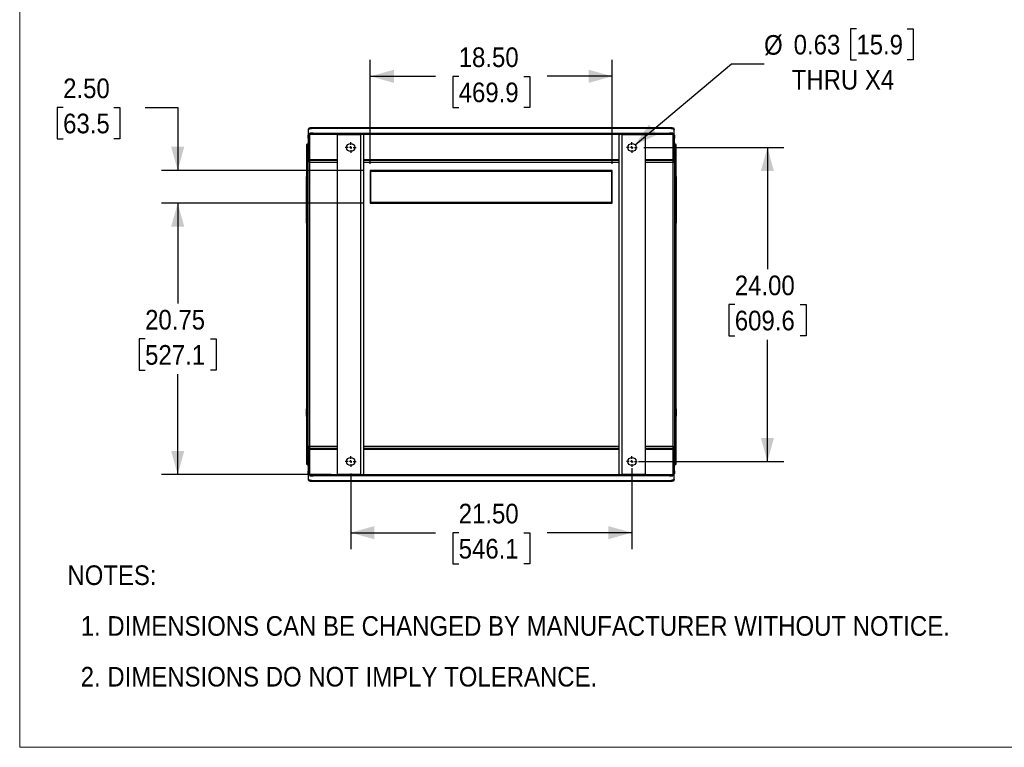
# Model space of a CAD drawing. Header units: inches. Extents: x 0 to 170, y 0 to 110.
# Tile 1 of 5: x 0 to 75, y 0 to 56. Entities that reach past the tile are written whole.
import ezdxf

# ---------------------------------------------------------------- set-up
doc = ezdxf.new("R2010")
doc.units = ezdxf.units.IN
doc.header["$LTSCALE"] = 10
doc.header["$MEASUREMENT"] = 0
doc.linetypes.add('SLD-Center', pattern=[0.75, 0.6, -0.05, 0.05, -0.05])
doc.linetypes.add('SLD-Solid', pattern=[0])
doc.layers.add('CENTER', color=40, linetype='SLD-Center')
doc.layers.add('SLD-DEFPOINTS', color=7, linetype='Continuous')
doc.layers.add('DIMENSIONS', color=140, linetype='SLD-Solid', lineweight=25)
doc.layers.add('TEXT', color=140, linetype='SLD-Solid', lineweight=25)
doc.styles.add('SLDTEXTSTYLE0', font='GOTHIC.TTF', dxfattribs={"width": 0.913})
doc.dimstyles.new('SLDDIMSTYLE0', dxfattribs={"dimtxt": 1.5, "dimasz": 1.8, "dimexe": 0, "dimexo": 0.0625, "dimgap": 0.375, "dimtad": 0, "dimtih": 1, "dimtoh": 1, "dimrnd": 1e-09, "dimzin": 12, "dimdsep": 46, "dimtxsty": 'SLDTEXTSTYLE0', "dimsah": 1, "dimcen": 0.09, "dimadec": 0, "dimazin": 3, "dimtfac": 1, "dimtofl": 0, "dimtmove": 0, "dimatfit": 3, "dimfxl": 0, "dimfrac": 2, "dimtolj": 1, "dimtzin": 12, "dimarcsym": 0})
doc.dimstyles.new('SLDDIMSTYLE1', dxfattribs={"dimtxt": 1.5, "dimasz": 1.8, "dimexe": 0, "dimexo": 0.0625, "dimgap": 0.375, "dimtad": 0, "dimtih": 1, "dimtoh": 1, "dimrnd": 1e-09, "dimzin": 4, "dimdsep": 46, "dimtxsty": 'SLDTEXTSTYLE0', "dimsah": 1, "dimcen": 0.09, "dimadec": 0, "dimazin": 1, "dimtfac": 1, "dimtofl": 0, "dimtmove": 0, "dimatfit": 3, "dimfxl": 0, "dimfrac": 2, "dimtolj": 1, "dimtzin": 12, "dimarcsym": 0})
doc.dimstyles.new('SLDDIMSTYLE2', dxfattribs={"dimtxt": 1.5, "dimasz": 1.8, "dimexe": 0, "dimexo": 0.0625, "dimgap": 0.375, "dimtad": 0, "dimtih": 1, "dimtoh": 1, "dimrnd": 1e-09, "dimzin": 4, "dimdsep": 46, "dimtxsty": 'SLDTEXTSTYLE0', "dimsah": 1, "dimcen": 0.09, "dimadec": 0, "dimazin": 1, "dimtfac": 1, "dimtmove": 0, "dimatfit": 0, "dimfxl": 0, "dimfrac": 2, "dimtolj": 1, "dimtzin": 12, "dimarcsym": 0})
doc.dimstyles.new('SLDDIMSTYLE5', dxfattribs={"dimtxt": 1.5, "dimasz": 1.8, "dimexe": 0, "dimexo": 0.0625, "dimgap": 0.375, "dimtad": 0, "dimtih": 1, "dimtoh": 1, "dimrnd": 1e-09, "dimdsep": 46, "dimtxsty": 'SLDTEXTSTYLE0', "dimsah": 1, "dimcen": 0, "dimadec": 0, "dimazin": 2, "dimtfac": 1, "dimtofl": 0, "dimtmove": 0, "dimatfit": 3, "dimfxl": 0, "dimfrac": 2, "dimtolj": 1, "dimtzin": 12, "dimarcsym": 0})

# ---------------------------------------------------------------- blocks, each defined once
blk = doc.blocks.new('Block2')
at = {"color": 7, "linetype": 'SLD-Solid', "lineweight": 18}
for p, q in [((0, 0), (0, 110)), ((170, 0), (0, 0))]:
    blk.add_line(p, q, dxfattribs=at)
blk = doc.blocks.new('SW_NOTE_0')
at = {"layer": 'TEXT', "color": 0, "char_height": 1.5, "attachment_point": 1, "style": 'SLDTEXTSTYLE0'}
for s, insert in [('NOTES:', (0, 1.916)), ('  1. DIMENSIONS CAN BE CHANGED BY MANUFACTURER WITHOUT NOTICE.', (0, -1.963)), ('  2. DIMENSIONS DO NOT IMPLY TOLERANCE.', (0, -5.842))]:
    blk.add_mtext(s, dxfattribs=dict(at, insert=insert))
blk = doc.blocks.new('_D_9')
at = {"layer": 'DIMENSIONS'}
for p, q in [((26.802, 44.594), (26.802, 52.533)), ((45.302, 44.594), (45.302, 52.533)), ((26.802, 51.283), (31.786, 51.283)), ((33.559, 51.272), (33.102, 51.272)), ((33.102, 51.272), (33.102, 48.89)), ((38.546, 51.272), (39.003, 51.272)), ((39.003, 51.272), (39.003, 48.89)), ((45.302, 51.283), (40.318, 51.283)), ((33.102, 48.89), (33.559, 48.89)), ((39.003, 48.89), (38.546, 48.89))]:
    blk.add_line(p, q, dxfattribs=at)
for points in [[(26.802, 51.283), (28.602, 50.783), (28.602, 51.783)], [(45.302, 51.283), (43.502, 51.783), (43.502, 50.783)]]:
    blk.add_solid(points, dxfattribs=at)
at = {"layer": 'DIMENSIONS', "char_height": 1.5, "attachment_point": 1, "style": 'SLDTEXTSTYLE0'}
for s, insert in [('18.50', (33.559, 53.492)), ('469.9', (33.559, 50.806))]:
    blk.add_mtext(s, dxfattribs=dict(at, insert=insert))
blk = doc.blocks.new('_D_10')
at = {"layer": 'DIMENSIONS'}
for p, q in [((3.321, 48.892), (2.864, 48.892)), ((2.864, 48.892), (2.864, 46.511)), ((7.2, 48.892), (7.657, 48.892)), ((7.657, 48.892), (7.657, 46.511)), ((9.58, 48.904), (12.08, 48.904)), ((12.08, 48.904), (12.08, 44.094)), ((2.864, 46.511), (3.321, 46.511)), ((7.657, 46.511), (7.2, 46.511)), ((26.302, 44.094), (10.83, 44.094)), ((26.302, 41.594), (10.83, 41.594)), ((12.08, 41.594), (12.08, 37.844))]:
    blk.add_line(p, q, dxfattribs=at)
for points in [[(12.08, 44.094), (12.58, 45.894), (11.58, 45.894)], [(12.08, 41.594), (11.58, 39.794), (12.58, 39.794)]]:
    blk.add_solid(points, dxfattribs=at)
at = {"layer": 'DIMENSIONS', "char_height": 1.5, "attachment_point": 1, "style": 'SLDTEXTSTYLE0'}
for s, insert in [('2.50', (3.321, 51.113)), ('63.5', (3.321, 48.427))]:
    blk.add_mtext(s, dxfattribs=dict(at, insert=insert))
blk = doc.blocks.new('_D_11')
at = {"layer": 'DIMENSIONS'}
for p, q in [((26.302, 41.594), (10.83, 41.594)), ((12.08, 41.594), (12.08, 33.916)), ((9.587, 31.207), (9.129, 31.207)), ((9.129, 31.207), (9.129, 28.826)), ((14.574, 31.207), (15.031, 31.207)), ((15.031, 31.207), (15.031, 28.826)), ((9.129, 28.826), (9.587, 28.826)), ((15.031, 28.826), (14.574, 28.826)), ((12.08, 20.844), (12.08, 28.521)), ((23.802, 20.844), (10.83, 20.844))]:
    blk.add_line(p, q, dxfattribs=at)
for points in [[(12.08, 41.594), (11.58, 39.794), (12.58, 39.794)], [(12.08, 20.844), (12.58, 22.644), (11.58, 22.644)]]:
    blk.add_solid(points, dxfattribs=at)
at = {"layer": 'DIMENSIONS', "char_height": 1.5, "attachment_point": 1, "style": 'SLDTEXTSTYLE0'}
for s, insert in [('20.75', (9.587, 33.428)), ('527.1', (9.587, 30.742))]:
    blk.add_mtext(s, dxfattribs=dict(at, insert=insert))
blk = doc.blocks.new('_D_12')
at = {"layer": 'DIMENSIONS'}
for p, q in [((47.715, 45.844), (58.409, 45.844)), ((57.159, 45.844), (57.159, 36.541)), ((54.666, 33.832), (54.209, 33.832)), ((54.209, 33.832), (54.209, 31.451)), ((59.653, 33.832), (60.11, 33.832)), ((60.11, 33.832), (60.11, 31.451)), ((54.209, 31.451), (54.666, 31.451)), ((57.159, 21.844), (57.159, 31.146)), ((60.11, 31.451), (59.653, 31.451)), ((47.302, 21.844), (58.409, 21.844))]:
    blk.add_line(p, q, dxfattribs=at)
for points in [[(57.159, 45.844), (56.659, 44.044), (57.659, 44.044)], [(57.159, 21.844), (57.659, 23.644), (56.659, 23.644)]]:
    blk.add_solid(points, dxfattribs=at)
at = {"layer": 'DIMENSIONS', "char_height": 1.5, "attachment_point": 1, "style": 'SLDTEXTSTYLE0'}
for s, insert in [('24.00', (54.666, 36.053)), ('609.6', (54.666, 33.367))]:
    blk.add_mtext(s, dxfattribs=dict(at, insert=insert))
blk = doc.blocks.new('_D_13')
at = {"layer": 'DIMENSIONS'}
for p, q in [((46.802, 21.344), (46.802, 15.154)), ((25.302, 20.931), (25.302, 15.154)), ((25.302, 16.404), (31.786, 16.404)), ((33.559, 16.393), (33.102, 16.393)), ((33.102, 16.393), (33.102, 14.011)), ((38.546, 16.393), (39.003, 16.393)), ((39.003, 16.393), (39.003, 14.011)), ((46.802, 16.404), (40.318, 16.404)), ((33.102, 14.011), (33.559, 14.011)), ((39.003, 14.011), (38.546, 14.011))]:
    blk.add_line(p, q, dxfattribs=at)
for points in [[(25.302, 16.404), (27.102, 15.904), (27.102, 16.904)], [(46.802, 16.404), (45.002, 16.904), (45.002, 15.904)]]:
    blk.add_solid(points, dxfattribs=at)
at = {"layer": 'DIMENSIONS', "char_height": 1.5, "attachment_point": 1, "style": 'SLDTEXTSTYLE0'}
for s, insert in [('21.50', (33.559, 18.613)), ('546.1', (33.559, 15.927))]:
    blk.add_mtext(s, dxfattribs=dict(at, insert=insert))
blk = doc.blocks.new('_D_14')
at = {"layer": 'DIMENSIONS'}
for p, q in [((63.958, 54.92), (63.501, 54.92)), ((63.501, 54.92), (63.501, 52.539)), ((67.838, 54.92), (68.295, 54.92)), ((68.295, 54.92), (68.295, 52.539)), ((47.042, 46.045), (54.403, 52.234)), ((54.403, 52.234), (56.903, 52.234)), ((63.501, 52.539), (63.958, 52.539)), ((68.295, 52.539), (67.838, 52.539))]:
    blk.add_line(p, q, dxfattribs=at)
blk.add_solid([(47.042, 46.045), (48.741, 46.82), (48.098, 47.586)], dxfattribs=at)
at = {"layer": 'DIMENSIONS', "char_height": 1.5, "attachment_point": 1, "style": 'SLDTEXTSTYLE0'}
for s, insert in [('%%c', (56.903, 54.432)), ('0.63', (59.165, 54.455)), ('15.9', (63.958, 54.455)), ('THRU X4', (59.015, 51.769))]:
    blk.add_mtext(s, dxfattribs=dict(at, insert=insert))
blk = doc.blocks.new('SW_CENTERMARKSYMBOL_11')
at = {"layer": 'CENTER', "color": 0}
for p, q in [((-0.2, 0), (-0.4125, 0)), ((0, 0), (-0.1, 0)), ((0, 0.2), (0, 0.4125)), ((0, 0), (0, 0.1)), ((0, 0), (0, -0.1)), ((0, 0), (0.1, 0)), ((0.2, 0), (0.4125, 0)), ((0, -0.2), (0, -0.4125))]:
    blk.add_line(p, q, dxfattribs=at)
blk = doc.blocks.new('SW_CENTERMARKSYMBOL_12')
at = {"layer": 'CENTER', "color": 0}
for p, q in [((-0.2, 0), (-0.4125, 0)), ((0, 0), (-0.1, 0)), ((0, 0.2), (0, 0.4125)), ((0, 0), (0, 0.1)), ((0, 0), (0, -0.1)), ((0, 0), (0.1, 0)), ((0.2, 0), (0.4125, 0)), ((0, -0.2), (0, -0.4125))]:
    blk.add_line(p, q, dxfattribs=at)
blk = doc.blocks.new('SW_CENTERMARKSYMBOL_13')
at = {"layer": 'CENTER', "color": 0}
for p, q in [((-0.2, 0), (-0.4125, 0)), ((0, 0), (-0.1, 0)), ((0, 0.2), (0, 0.4125)), ((0, 0), (0, 0.1)), ((0, 0), (0, -0.1)), ((0, 0), (0.1, 0)), ((0.2, 0), (0.4125, 0)), ((0, -0.2), (0, -0.4125))]:
    blk.add_line(p, q, dxfattribs=at)
blk = doc.blocks.new('SW_CENTERMARKSYMBOL_14')
at = {"layer": 'CENTER', "color": 0}
for p, q in [((-0.2, 0), (-0.4125, 0)), ((0, 0), (-0.1, 0)), ((0, 0.2), (0, 0.4125)), ((0, 0), (0, 0.1)), ((0, 0), (0, -0.1)), ((0, 0), (0.1, 0)), ((0.2, 0), (0.4125, 0)), ((0, -0.2), (0, -0.4125))]:
    blk.add_line(p, q, dxfattribs=at)

msp = doc.modelspace()

# ---------------------------------------------------------------- linework, layer by layer
for p, q in [((22.052, 46.563), (22.052, 46.795)), ((22.062, 47.246), (22.062, 47.191)), ((22.062, 47.191), (22.062, 46.834)), ((22.112, 46.795), (22.112, 46.563)), ((22.187, 46.93), (22.187, 46.87)), ((22.437, 46.93), (22.187, 46.93)), ((22.437, 46.87), (22.187, 46.87)), ((22.187, 46.87), (22.187, 46.853)), ((22.187, 46.853), (49.918, 46.853)), ((22.187, 44.903), (22.187, 46.853)), ((22.312, 47.291), (22.312, 47.346)), ((49.792, 47.346), (22.312, 47.346)), ((49.792, 47.291), (22.312, 47.291)), ((22.437, 46.93), (49.668, 46.93)), ((22.437, 46.87), (22.437, 46.93)), ((49.668, 46.87), (22.437, 46.87)), ((24.302, 20.844), (24.302, 46.844)), ((24.302, 46.844), (26.043, 46.844)), ((26.043, 46.844), (26.043, 20.844)), ((26.302, 20.9), (26.302, 46.787)), ((45.802, 46.787), (45.802, 20.9)), ((46.062, 46.844), (47.802, 46.844)), ((46.062, 20.844), (46.062, 46.844)), ((47.802, 46.844), (47.802, 20.844)), ((49.668, 46.93), (49.668, 46.87)), ((49.918, 46.93), (49.668, 46.93)), ((49.918, 46.87), (49.668, 46.87)), ((49.792, 47.346), (49.792, 47.291)), ((49.918, 46.87), (49.918, 46.93)), ((49.918, 46.87), (49.918, 46.853)), ((49.918, 46.853), (49.918, 44.903)), ((49.993, 46.563), (49.993, 46.795)), ((50.042, 47.191), (50.042, 47.246)), ((50.042, 46.834), (50.042, 47.191)), ((50.052, 46.795), (50.052, 46.563)), ((21.987, 46.059), (21.928, 46.059)), ((21.928, 46.059), (21.928, 45.809)), ((21.987, 45.809), (21.987, 46.059)), ((21.987, 46.059), (22.052, 46.059)), ((22.112, 46.563), (22.052, 46.563)), ((22.052, 46.563), (22.052, 46.211)), ((22.052, 46.211), (22.112, 46.211)), ((22.052, 45.344), (22.052, 46.211)), ((22.112, 46.563), (22.112, 46.211)), ((22.112, 46.211), (22.112, 44.844)), ((50.052, 46.563), (49.993, 46.563)), ((49.993, 46.211), (49.993, 46.563)), ((49.993, 46.211), (50.052, 46.211)), ((49.993, 44.844), (49.993, 46.211)), ((50.052, 46.211), (50.052, 46.563)), ((50.052, 46.211), (50.052, 45.344)), ((50.117, 46.059), (50.052, 46.059)), ((50.177, 46.059), (50.117, 46.059)), ((50.117, 46.059), (50.117, 45.809)), ((50.177, 45.809), (50.177, 46.059)), ((21.928, 45.809), (21.987, 45.809)), ((21.928, 45.809), (21.928, 43.616)), ((21.987, 45.809), (21.987, 43.616)), ((21.993, 45.344), (22.052, 45.344)), ((21.993, 45.344), (21.993, 44.844)), ((22.052, 44.844), (22.052, 45.344)), ((50.112, 45.344), (50.052, 45.344)), ((50.052, 45.344), (50.052, 44.844)), ((50.112, 44.844), (50.112, 45.344)), ((50.117, 45.809), (50.177, 45.809)), ((50.117, 43.616), (50.117, 45.809)), ((50.177, 43.616), (50.177, 45.809)), ((21.993, 44.844), (22.052, 44.844)), ((21.993, 44.844), (21.993, 22.844)), ((22.115, 44.844), (22.052, 44.844)), ((22.052, 22.844), (22.052, 44.844)), ((22.187, 44.784), (22.052, 44.784)), ((22.187, 44.709), (22.052, 44.709)), ((24.302, 44.903), (22.115, 44.903)), ((22.115, 44.903), (22.115, 44.844)), ((24.302, 44.844), (22.115, 44.844)), ((22.187, 44.709), (22.187, 44.844)), ((22.187, 22.978), (22.187, 44.709)), ((22.187, 44.709), (24.302, 44.709)), ((45.802, 44.903), (26.302, 44.903)), ((45.802, 44.844), (26.302, 44.844)), ((26.302, 44.709), (45.802, 44.709)), ((49.99, 44.903), (47.802, 44.903)), ((49.99, 44.844), (47.802, 44.844)), ((47.802, 44.709), (49.918, 44.709)), ((49.918, 44.844), (49.918, 44.709)), ((50.052, 44.784), (49.918, 44.784)), ((49.918, 44.709), (49.918, 22.978)), ((49.918, 44.709), (50.052, 44.709)), ((49.99, 44.844), (49.99, 44.903)), ((49.99, 44.844), (50.052, 44.844)), ((50.112, 44.844), (50.052, 44.844)), ((50.052, 44.844), (50.052, 22.844)), ((50.112, 22.844), (50.112, 44.844)), ((26.802, 44.094), (26.802, 41.594)), ((45.302, 44.094), (26.802, 44.094)), ((26.852, 44.044), (45.252, 44.044)), ((26.852, 41.644), (26.852, 44.044)), ((45.252, 44.044), (45.252, 41.644)), ((45.302, 41.594), (45.302, 44.094)), ((21.993, 43.616), (21.893, 43.616)), ((21.893, 43.616), (21.893, 40.071)), ((50.212, 43.616), (50.112, 43.616)), ((50.212, 40.071), (50.212, 43.616)), ((26.802, 41.594), (45.302, 41.594)), ((45.252, 41.644), (26.852, 41.644)), ((21.893, 40.071), (21.993, 40.071)), ((21.928, 40.071), (21.928, 21.879)), ((21.987, 40.071), (21.987, 21.879)), ((50.112, 40.071), (50.212, 40.071)), ((50.117, 21.879), (50.117, 40.071)), ((50.177, 21.879), (50.177, 40.071)), ((21.928, 25.875), (21.893, 25.875)), ((21.893, 25.875), (21.893, 25.312)), ((21.993, 25.875), (21.987, 25.875)), ((50.117, 25.875), (50.112, 25.875)), ((50.212, 25.875), (50.177, 25.875)), ((50.212, 25.312), (50.212, 25.875)), ((21.893, 25.312), (21.928, 25.312)), ((21.987, 25.312), (21.993, 25.312)), ((50.112, 25.312), (50.117, 25.312)), ((50.177, 25.312), (50.212, 25.312)), ((21.993, 22.844), (22.052, 22.844)), ((21.993, 22.844), (21.993, 22.344)), ((22.187, 22.978), (22.052, 22.978)), ((22.052, 22.903), (22.187, 22.903)), ((22.115, 22.844), (22.052, 22.844)), ((22.052, 22.344), (22.052, 22.844)), ((22.112, 22.844), (22.112, 21.476)), ((22.115, 22.844), (22.115, 22.784)), ((24.302, 22.844), (22.115, 22.844)), ((22.115, 22.784), (24.302, 22.784)), ((22.187, 22.844), (22.187, 22.978)), ((24.302, 22.978), (22.187, 22.978)), ((22.187, 20.834), (22.187, 22.784)), ((45.802, 22.978), (26.302, 22.978)), ((45.802, 22.844), (26.302, 22.844)), ((26.302, 22.784), (45.802, 22.784)), ((49.918, 22.978), (47.802, 22.978)), ((49.99, 22.844), (47.802, 22.844)), ((47.802, 22.784), (49.99, 22.784)), ((49.918, 22.978), (50.052, 22.978)), ((49.918, 22.978), (49.918, 22.844)), ((49.918, 22.903), (50.052, 22.903)), ((49.918, 22.784), (49.918, 20.834)), ((49.99, 22.844), (50.052, 22.844)), ((49.99, 22.844), (49.99, 22.784)), ((49.993, 21.476), (49.993, 22.844)), ((50.112, 22.844), (50.052, 22.844)), ((50.052, 22.844), (50.052, 22.344)), ((50.112, 22.344), (50.112, 22.844)), ((21.987, 21.879), (21.928, 21.879)), ((21.928, 21.879), (21.928, 21.629)), ((21.987, 21.629), (21.987, 21.879)), ((21.993, 22.344), (22.052, 22.344)), ((22.052, 21.476), (22.052, 22.344)), ((50.112, 22.344), (50.052, 22.344)), ((50.052, 22.344), (50.052, 21.476)), ((50.177, 21.879), (50.117, 21.879)), ((50.117, 21.879), (50.117, 21.629)), ((50.177, 21.629), (50.177, 21.879)), ((21.928, 21.629), (21.987, 21.629)), ((21.987, 21.629), (22.052, 21.629)), ((22.052, 21.476), (22.052, 21.124)), ((22.112, 21.476), (22.052, 21.476)), ((22.052, 21.124), (22.112, 21.124)), ((22.052, 20.892), (22.052, 21.124)), ((22.112, 21.476), (22.112, 21.124)), ((22.112, 21.124), (22.112, 20.892)), ((50.052, 21.476), (49.993, 21.476)), ((49.993, 21.124), (49.993, 21.476)), ((49.993, 21.124), (50.052, 21.124)), ((49.993, 20.892), (49.993, 21.124)), ((50.117, 21.629), (50.052, 21.629)), ((50.052, 21.124), (50.052, 21.476)), ((50.052, 21.124), (50.052, 20.892)), ((50.117, 21.629), (50.177, 21.629)), ((22.062, 20.853), (22.062, 20.496)), ((22.062, 20.496), (22.062, 20.441)), ((49.918, 20.834), (22.187, 20.834)), ((22.187, 20.817), (22.187, 20.834)), ((22.187, 20.817), (22.187, 20.757)), ((22.187, 20.817), (22.437, 20.817)), ((22.187, 20.757), (22.437, 20.757)), ((22.312, 20.396), (49.792, 20.396)), ((22.312, 20.341), (22.312, 20.396)), ((22.312, 20.341), (49.792, 20.341)), ((22.437, 20.757), (22.437, 20.817)), ((22.437, 20.817), (49.668, 20.817)), ((49.668, 20.757), (22.437, 20.757)), ((26.043, 20.844), (24.302, 20.844)), ((47.802, 20.844), (46.062, 20.844)), ((49.668, 20.817), (49.668, 20.757)), ((49.668, 20.817), (49.918, 20.817)), ((49.668, 20.757), (49.918, 20.757)), ((49.792, 20.396), (49.792, 20.341)), ((49.918, 20.817), (49.918, 20.834)), ((49.918, 20.757), (49.918, 20.817)), ((50.042, 20.496), (50.042, 20.853)), ((50.042, 20.441), (50.042, 20.496))]:
    msp.add_line(p, q)
at = {"flags": 128}
for points in [[(22.312, 47.346), (22.264, 47.344), (22.217, 47.338), (22.174, 47.329), (22.136, 47.317), (22.105, 47.302), (22.081, 47.284), (22.067, 47.266), (22.062, 47.246)], [(22.062, 47.191), (22.067, 47.211), (22.081, 47.229), (22.105, 47.247), (22.136, 47.262), (22.174, 47.274), (22.217, 47.284), (22.264, 47.289), (22.312, 47.291)], [(50.042, 47.246), (50.038, 47.266), (50.023, 47.284), (50, 47.302), (49.969, 47.317), (49.931, 47.329), (49.888, 47.338), (49.841, 47.344), (49.792, 47.346)], [(49.792, 47.291), (49.841, 47.289), (49.888, 47.284), (49.931, 47.274), (49.969, 47.262), (50, 47.247), (50.023, 47.229), (50.038, 47.211), (50.042, 47.191)], [(22.312, 20.396), (22.264, 20.398), (22.217, 20.404), (22.174, 20.413), (22.136, 20.425), (22.105, 20.44), (22.081, 20.458), (22.067, 20.476), (22.062, 20.496)], [(22.062, 20.441), (22.067, 20.422), (22.081, 20.403), (22.105, 20.386), (22.136, 20.37), (22.174, 20.358), (22.217, 20.349), (22.264, 20.343), (22.312, 20.341)], [(50.042, 20.496), (50.038, 20.476), (50.023, 20.458), (50, 20.44), (49.969, 20.425), (49.931, 20.413), (49.888, 20.404), (49.841, 20.398), (49.792, 20.396)], [(49.792, 20.341), (49.841, 20.343), (49.888, 20.349), (49.931, 20.358), (49.969, 20.37), (50, 20.386), (50.023, 20.403), (50.038, 20.422), (50.042, 20.441)]]:
    msp.add_lwpolyline(points, dxfattribs=at)
for centre in [(25.302, 45.844), (46.802, 45.844), (25.302, 21.844), (46.802, 21.844)]:
    msp.add_circle(centre, 0.312)
for centre, radius, start, end in [((22.173, 46.777), 0.122, 83.4597, 171.44755), ((22.179, 46.785), 0.068, 83.45919, 171.44702), ((49.932, 46.777), 0.122, 8.55245, 96.5403), ((49.925, 46.785), 0.068, 8.55298, 96.54081), ((22.173, 20.91), 0.122, 188.55124, 276.54151), ((22.179, 20.902), 0.068, 188.55173, 276.54093), ((49.925, 20.902), 0.068, 263.45907, 351.44827), ((49.932, 20.91), 0.122, 263.45849, 351.44876)]:
    msp.add_arc(centre, radius, start, end)
for points, knots in [([(26.302, 46.787), (26.299, 46.793), (26.294, 46.806), (26.247, 46.824), (26.179, 46.836), (26.107, 46.843), (26.06, 46.843), (26.043, 46.844)], [0, 0, 0, 0, 0.221075, 0.442234, 0.66093, 0.874742, 1, 1, 1, 1]), ([(46.062, 46.844), (46.033, 46.843), (45.976, 46.842), (45.899, 46.832), (45.841, 46.818), (45.808, 46.802), (45.804, 46.792), (45.802, 46.787)], [0, 0, 0, 0, 0.2085579, 0.4170436, 0.6276455, 0.8428478, 1, 1, 1, 1]), ([(46.061, 46.844), (46.055, 46.844), (46.049, 46.843), (46.052, 46.844), (46.052, 46.844)], [0, 0, 0, 0, 0.9092546, 1, 1, 1, 1]), ([(26.043, 20.844), (26.072, 20.844), (26.129, 20.845), (26.206, 20.855), (26.264, 20.869), (26.297, 20.885), (26.301, 20.896), (26.302, 20.9)], [0, 0, 0, 0, 0.2085577, 0.4170433, 0.6276451, 0.8428473, 1, 1, 1, 1]), ([(26.044, 20.844), (26.05, 20.844), (26.056, 20.844), (26.053, 20.844), (26.053, 20.844)], [0, 0, 0, 0, 0.909255, 1, 1, 1, 1]), ([(45.802, 20.9), (45.805, 20.894), (45.811, 20.881), (45.858, 20.864), (45.926, 20.851), (45.998, 20.844), (46.045, 20.844), (46.062, 20.844)], [0, 0, 0, 0, 0.221076, 0.442234, 0.66093, 0.874742, 1, 1, 1, 1])]:
    msp.add_open_spline(points, degree=3, knots=knots)

# ---------------------------------------------------------------- block references
at = {"layer": 'CENTER'}
for name, p in [('SW_CENTERMARKSYMBOL_14', (25.302, 45.844)), ('SW_CENTERMARKSYMBOL_11', (46.802, 45.844)), ('SW_CENTERMARKSYMBOL_13', (25.302, 21.844)), ('SW_CENTERMARKSYMBOL_12', (46.802, 21.844))]:
    msp.add_blockref(name, p, dxfattribs=at)
at = {"layer": 'SLD-DEFPOINTS'}
msp.add_blockref('Block2', (0, 0), dxfattribs=at)
at = {"layer": 'TEXT'}
msp.add_blockref('SW_NOTE_0', (3.646, 11.987), dxfattribs=at)

# ---------------------------------------------------------------- dimensions: what is measured, and where the dimension line sits
at = {"layer": 'DIMENSIONS'}
dim = msp.add_diameter_dim_2p(p1=(46.563, 45.642), p2=(47.042, 46.045), text='<>\\PTHRU X4', dimstyle='SLDDIMSTYLE5', dxfattribs=at)
dim.commit()
dim.dimension.update_dxf_attribs({"geometry": '_D_14', "text_midpoint": (62.827, 52.539), "dimtype": 163})
for base, p1, p2, picture, middle in [((26.802, 51.283), (45.302, 44.094), (26.802, 44.094), '_D_9', (36.052, 51.283)), ((25.302, 16.404), (46.802, 21.844), (25.302, 21.431), '_D_13', (36.052, 16.404))]:
    dim = msp.add_linear_dim(base=base, p1=p1, p2=p2, dimstyle='SLDDIMSTYLE1', dxfattribs=at)
    dim.commit()
    dim.dimension.update_dxf_attribs({"geometry": picture, "text_midpoint": middle, "dimtype": 160})
for base, p1, p2, dimstyle, picture, middle in [((12.08, 41.594), (26.802, 44.094), (26.802, 41.594), 'SLDDIMSTYLE2', '_D_10', (12.08, 48.904)), ((57.159, 45.844), (46.802, 21.844), (47.215, 45.844), 'SLDDIMSTYLE1', '_D_12', (57.159, 33.844)), ((12.08, 20.844), (26.802, 41.594), (24.302, 20.844), 'SLDDIMSTYLE0', '_D_11', (12.08, 31.219))]:
    dim = msp.add_linear_dim(base=base, p1=p1, p2=p2, angle=90, dimstyle=dimstyle, dxfattribs=at)
    dim.commit()
    dim.dimension.update_dxf_attribs({"geometry": picture, "text_midpoint": middle, "dimtype": 160})

doc.saveas('drawing.dxf')
